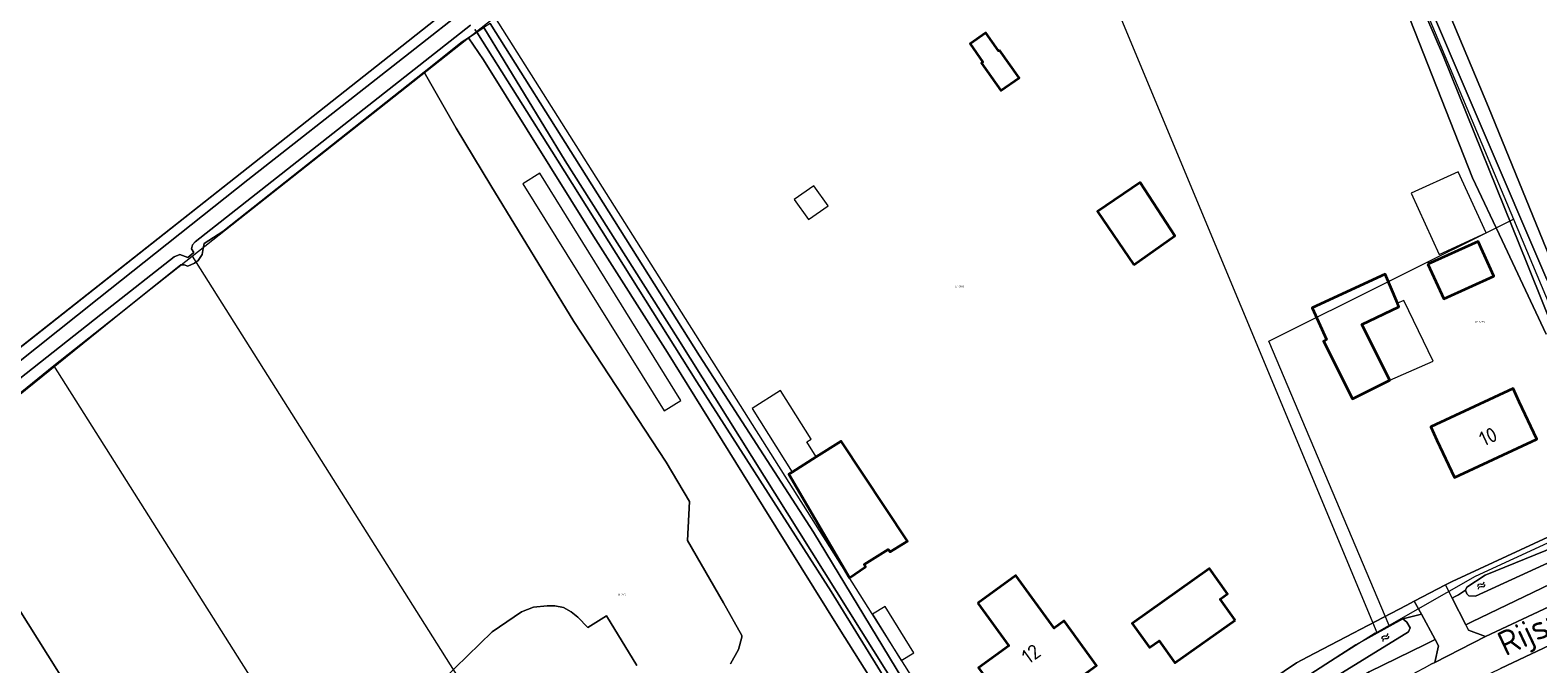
# Model space of a CAD drawing. Header units: metres. Extents: x 104777 to 177370, y 409697 to 438337.
# Tile 52 of 133: x 129262 to 129444, y 423053 to 423130. Entities that reach past the tile are written whole.
import ezdxf
from ezdxf.enums import TextEntityAlignment as Align
from ezdxf.lldxf.tags import DXFTag

# ---------------------------------------------------------------- set-up
doc = ezdxf.new("R2010")
doc.units = ezdxf.units.M
for name, color, linetype, lineweight in [('B-WE-GR-BOUWLAND-GV', 80, 'Continuous', 13), ('B-WE-GR-GRAS-GV', 60, 'Continuous', 13), ('B-WE-GR-HOUTWAL-GV', 40, 'Continuous', 13), ('B-WE-KG-GRENS_PERCEEL-G', 150, 'KG-PERCEEL-SO', 18), ('B-WE-KG-GRENS_PERCEEL-S', 150, 'Continuous', 25), ('B-WE-OG-BEBOUWING-G', 7, 'Continuous', 35), ('B-WE-OG-BEBOUWING-GV', 7, 'Continuous', 35), ('B-WE-OG-BEBOUWING_HUISNUMMER-T18', 10, 'Continuous', 18), ('B-WE-OG-BEBOUWING_LUIFEL-GV', 7, 'Continuous', 18), ('B-WE-OG-BEBOUWING_SCHUUR-GV', 7, 'Continuous', 18), ('B-WE-OG-BEBOUWING_STRAATNAAM-T18', 10, 'Continuous', 18), ('B-WE-OG-TERREIN_ERF-GV', 7, 'Continuous', 18), ('B-WE-OG-TERREIN_OEVER-GV', 7, 'Continuous', 18), ('B-WE-OG-WATER-GV', 130, 'Continuous', 18), ('B-WE-OG-WATER-S-20', 130, 'Continuous', 18), ('B-WE-OG-WATER_SLOOT-GV', 120, 'Continuous', 18), ('B-WE-OG-WEG-GV', 7, 'Continuous', 18), ('B-WE-VH-GESLOTENVERHARDING_ASFALT-GV', 10, 'Continuous', 18), ('B-WE-VH-OPENVERHARDING_STRAATBAKSTEEN-GV', 90, 'Continuous', 18)]:
    doc.layers.add(name, color=color, linetype=linetype, lineweight=lineweight)
doc.styles.add('NLCS-ISO', font='NLCS-ISO.ttf')
doc.styles.add('NLCS-ISO-M20-T18', font='NLCS-ISO.ttf', dxfattribs={"height": 0.036})
doc.styles.get("Standard").update_dxf_attribs({"font": 'Romans.shx'})
tags = doc.linetypes.add('KG-PERCEEL-SO', pattern='A,5.5,-2,["P",Standard,S=1.8,R=0,X=-0.5,Y=-0.9],-2,5.5,-2,[5,NLCS.SHX,S=0.75,R=0,X=0,Y=0],-2', length=19).pattern_tags.tags
tags[6] = DXFTag(74, 10)

# ---------------------------------------------------------------- blocks, each defined once
blk = doc.blocks.new('SKG-PERCEELNUMMER-SO')
at = {"style": 'NLCS-ISO', "oblique": 10, "flags": 1}
for tag, p in [('GEMEENTECODE', (0, 2.6)), ('PERCEELGROOTTE', (0, -2.4))]:
    blk.add_attdef(tag, text='', height=1.8, dxfattribs=at).set_placement(p, align=Align.MIDDLE_CENTER)
at = {"style": 'NLCS-ISO', "oblique": 10}
blk.add_attdef('SECTIE', text='', height=1.8, dxfattribs=at).set_placement((-0.5, 0), align=Align.MIDDLE_RIGHT)
blk.add_attdef('PERCEELNUMMER', text='', height=1.8, dxfattribs=at).set_placement((0.5, 0), align=Align.MIDDLE_LEFT)
blk = doc.blocks.new('SOG-WATER-SO')
at = {"flags": 128}
for points in [[(-2.51, 0.56), (-2.43, 0.7, -0.538831), (-0.42, 0.73, 0.605168), (1.26, 0.93, -4.035705)], [(-2.88, -0.71), (-2.79, -0.57, -0.538831), (-0.79, -0.54, 0.605168), (0.89, -0.34, -4.035705)]]:
    blk.add_lwpolyline(points, format="xyb", dxfattribs=at)

msp = doc.modelspace()

# ---------------------------------------------------------------- linework, layer by layer
at = {"layer": 'B-WE-GR-BOUWLAND-GV', "ltscale": 20, "flags": 128}
msp.add_lwpolyline([(129004.862, 422903.938), (129014.2, 422895.489), (129047.098, 422922.055), (129070.905, 422940.829), (129092.79, 422958.421), (129135.982, 422992.269), (129160.213, 423011.11), (129171, 423020.188), (129187.639, 423033.474), (129228.32, 423065.957), (129330.255, 423146.539)], dxfattribs=at)
at = {"layer": 'B-WE-GR-GRAS-GV', "ltscale": 20, "flags": 128}
for points in [[(129346.634, 423053.094), (129347.61, 423054.855), (129348.011, 423056.319), (129348.011, 423056.545), (129345.78, 423060.485), (129341.422, 423068.05), (129341.666, 423072.791), (129338.843, 423077.567), (129327.687, 423094.614), (129317.612, 423111.104), (129313.429, 423118.041), (129309.552, 423124.839), (129285.17, 423105.524), (129282.884, 423104.067), (129282.789, 423103.458), (129282.673, 423102.731), (129282.163, 423101.984), (129281.723, 423101.662), (129280.931, 423101.297), (129280.497, 423101.477), (129280.06, 423101.482), (129272.013, 423094.996), (129249.631, 423076.955), (129273.512, 423038.94)], [(129311.825, 423051.159), (129317.786, 423056.981), (129321.342, 423059.387), (129322.771, 423059.979), (129324.445, 423060.119), (129325.386, 423060.119), (129326.432, 423059.91), (129327.338, 423059.421), (129328.14, 423058.759), (129329.36, 423057.504), (129331.626, 423058.933), (129335.287, 423052.902)]]:
    msp.add_lwpolyline(points, dxfattribs=at)
at = {"layer": 'B-WE-GR-HOUTWAL-GV', "ltscale": 20, "flags": 128}
msp.add_lwpolyline([(129468.784, 423303.149), (129430.16, 423291.909), (129420.851, 423289.689), (129405.389, 423286.003), (129404.768, 423285.138), (129404.578, 423283.831), (129404.634, 423258.121), (129404.66, 423246.299), (129404.466, 423215.054), (129405.023, 423203.09), (129406.447, 423198.011), (129421.924, 423160.193), (129425.112, 423152.404), (129438.44, 423120.563), (129449.977, 423092.235)], dxfattribs=at)
at = {"layer": 'B-WE-KG-GRENS_PERCEEL-G', "ltscale": 20, "flags": 128}
for points in [[(129402.524, 423203.525), (129244.228, 423078.571), (129121.664, 422981.027), (129096.866, 422961.604)], [(129402.994, 423198.626), (129441.473, 423107.015)], [(129375.312, 423176.094), (129424.914, 423056.907)], [(129281.455, 423102.534), (129317.972, 423131.406)], [(129384.487, 423026.441), (129318.115, 423131.519)], [(129426.406, 423057.758), (129411.845, 423092.22), (129441.473, 423107.015)], [(129441.473, 423107.015), (129455.934, 423072.502)], [(129264.682, 423089.273), (129281.455, 423102.534)], [(129281.455, 423102.534), (129353.356, 422988.542)], [(129244.63, 423072.979), (129264.682, 423089.273)], [(129326.602, 422991.257), (129264.682, 423089.273)], [(129455.934, 423072.502), (129436.838, 423063.706), (129426.406, 423057.758)], [(129424.914, 423056.907), (129424.733, 423056.804), (129411.711, 423048.576), (129401.858, 423042.145), (129399.301, 423039.533)], [(129426.406, 423057.758), (129424.914, 423056.907)]]:
    msp.add_lwpolyline(points, dxfattribs=at)
at = {"layer": 'B-WE-OG-BEBOUWING-G', "ltscale": 20, "flags": 128}
for points in [[(129395.481, 423101.457), (129400.445, 423104.979), (129396.248, 423111.431), (129391.107, 423107.952)], [(129427.425, 423096.816), (129425.926, 423100.323), (129417.079, 423096.25), (129418.824, 423092.4), (129418.461, 423092.218), (129421.966, 423085.231), (129426.483, 423087.497), (129423.111, 423094.22), (129427.605, 423096.396)], [(129432.2, 423080.23), (129434.32, 423075.7), (129444.28, 423080.35), (129442.17, 423084.88), (129441.426, 423086.478), (129431.455, 423081.823)], [(129357.024, 423078.187), (129354.133, 423076.349), (129353.73, 423076.093), (129361.048, 423063.53), (129363.015, 423064.856), (129362.854, 423065.154), (129365.735, 423066.962), (129365.976, 423066.664), (129368.083, 423067.97), (129360.049, 423080.111)], [(129376.582, 423060.466), (129380.338, 423055.271), (129376.691, 423052.635), (129380.424, 423047.472), (129386.257, 423051.689), (129387.312, 423050.231), (129390.976, 423052.88), (129387.061, 423058.294), (129385.846, 423057.415), (129381.217, 423063.817)], [(129407.76, 423058.388), (129405.941, 423060.947), (129406.845, 423061.59), (129404.67, 423064.651), (129395.296, 423057.988), (129397.374, 423055.065), (129398.555, 423055.905), (129400.472, 423053.208)]]:
    msp.add_lwpolyline(points, close=True, dxfattribs=at)
at = {"layer": 'B-WE-OG-BEBOUWING-GV', "ltscale": 20, "flags": 128}
for points in [[(129379.214, 423127.502), (129379.088, 423127.413), (129377.554, 423129.574), (129375.671, 423128.239), (129377.222, 423126.053), (129377.042, 423125.926), (129379.404, 423122.596), (129381.593, 423124.149)], [(129395.481, 423101.457), (129400.445, 423104.979), (129396.248, 423111.431), (129391.107, 423107.952)], [(129431.107, 423101.541), (129433.016, 423097.339), (129439.1, 423100.103), (129437.19, 423104.305)], [(129427.425, 423096.816), (129425.926, 423100.323), (129417.079, 423096.25), (129418.824, 423092.4), (129418.461, 423092.218), (129421.966, 423085.231), (129426.483, 423087.497), (129423.111, 423094.22), (129427.605, 423096.396)], [(129432.2, 423080.23), (129434.32, 423075.7), (129444.28, 423080.35), (129442.17, 423084.88), (129441.426, 423086.478), (129431.455, 423081.823)], [(129357.024, 423078.187), (129354.133, 423076.349), (129353.73, 423076.093), (129361.048, 423063.53), (129363.015, 423064.856), (129362.854, 423065.154), (129365.735, 423066.962), (129365.976, 423066.664), (129368.083, 423067.97), (129360.049, 423080.111)], [(129376.582, 423060.466), (129380.338, 423055.271), (129376.691, 423052.635), (129380.424, 423047.472), (129386.257, 423051.689), (129387.312, 423050.231), (129390.976, 423052.88), (129387.061, 423058.294), (129385.846, 423057.415), (129381.217, 423063.817)], [(129407.76, 423058.388), (129405.941, 423060.947), (129406.845, 423061.59), (129404.67, 423064.651), (129395.296, 423057.988), (129397.374, 423055.065), (129398.555, 423055.905), (129400.472, 423053.208)]]:
    msp.add_lwpolyline(points, close=True, dxfattribs=at)
at = {"layer": 'B-WE-OG-BEBOUWING_LUIFEL-GV', "ltscale": 20, "flags": 128}
for points in [[(129323.538, 423112.562), (129321.508, 423111.3), (129338.615, 423083.764), (129340.645, 423085.025)], [(129432.483, 423102.729), (129438.16, 423105.33), (129434.758, 423112.755), (129429.081, 423110.155)], [(129426.483, 423087.497), (129431.762, 423089.786), (129428.198, 423097.146), (129427.425, 423096.816), (129427.605, 423096.396), (129423.111, 423094.22)], [(129357.024, 423078.187), (129355.873, 423080.008), (129356.416, 423080.351), (129352.705, 423086.223), (129349.266, 423084.05), (129354.133, 423076.349)], [(129368.859, 423054.44), (129365.359, 423060.057), (129363.834, 423059.107), (129367.335, 423053.489)]]:
    msp.add_lwpolyline(points, close=True, dxfattribs=at)
at = {"layer": 'B-WE-OG-BEBOUWING_SCHUUR-GV', "ltscale": 20, "flags": 128}
msp.add_lwpolyline([(129354.37, 423109.381), (129356.093, 423106.946), (129358.461, 423108.621), (129356.738, 423111.056)], close=True, dxfattribs=at)
at = {"layer": 'B-WE-OG-TERREIN_ERF-GV', "ltscale": 20, "flags": 128}
for points in [[(129445.448, 423093.075), (129440.095, 423104.426), (129436.507, 423112.033), (129425.151, 423140.883)], [(129317.524, 423130.73), (129328.495, 423113.343), (129342.897, 423090.442), (129356.678, 423069.062), (129383.506, 423024.832)], [(129373.474, 423035.635), (129359.814, 423057.402), (129350.598, 423072.156), (129338.998, 423090.851), (129330.043, 423104.953), (129316.725, 423126.315), (129314.905, 423128.985), (129314.157, 423128.487), (129309.552, 423124.839), (129313.429, 423118.041), (129317.612, 423111.104), (129327.687, 423094.614), (129338.843, 423077.567), (129341.666, 423072.791), (129341.422, 423068.05), (129345.78, 423060.485), (129348.011, 423056.545), (129348.011, 423056.319), (129347.61, 423054.855), (129346.634, 423053.094)], [(129273.512, 423038.94), (129249.631, 423076.955)], [(129412.217, 423051.193), (129415.182, 423053.216), (129416.559, 423053.935), (129428.494, 423060.166), (129429.443, 423060.687), (129433.252, 423062.682), (129434.042, 423063.082), (129448.93, 423069.99)], [(129335.287, 423052.902), (129331.626, 423058.933), (129329.36, 423057.504), (129328.14, 423058.759), (129327.338, 423059.421), (129326.432, 423059.91), (129325.386, 423060.119), (129324.445, 423060.119), (129322.771, 423059.979), (129321.342, 423059.387), (129317.786, 423056.981), (129311.825, 423051.159)]]:
    msp.add_lwpolyline(points, dxfattribs=at)
for points in [[(129379.214, 423127.502), (129381.593, 423124.149), (129379.404, 423122.596), (129377.042, 423125.926), (129377.222, 423126.053), (129375.671, 423128.239), (129377.554, 423129.574), (129379.088, 423127.413)], [(129396.248, 423111.431), (129400.445, 423104.979), (129395.481, 423101.457), (129391.107, 423107.952)], [(129431.107, 423101.541), (129437.19, 423104.305), (129439.1, 423100.103), (129433.016, 423097.339)], [(129426.483, 423087.497), (129421.966, 423085.231), (129418.461, 423092.218), (129418.824, 423092.4), (129417.079, 423096.25), (129425.926, 423100.323), (129427.425, 423096.816), (129427.605, 423096.396), (129423.111, 423094.22)], [(129434.32, 423075.7), (129432.2, 423080.23), (129431.455, 423081.823), (129441.426, 423086.478), (129442.17, 423084.88), (129444.28, 423080.35)], [(129354.133, 423076.349), (129357.024, 423078.187), (129360.049, 423080.111), (129368.083, 423067.97), (129365.976, 423066.664), (129365.735, 423066.962), (129362.854, 423065.154), (129363.015, 423064.856), (129361.048, 423063.53), (129353.73, 423076.093)], [(129385.846, 423057.415), (129387.061, 423058.294), (129390.976, 423052.88), (129387.312, 423050.231), (129386.257, 423051.689), (129380.424, 423047.472), (129376.691, 423052.635), (129380.338, 423055.271), (129376.582, 423060.466), (129381.217, 423063.817)], [(129407.76, 423058.388), (129400.472, 423053.208), (129398.555, 423055.905), (129397.374, 423055.065), (129395.296, 423057.988), (129404.67, 423064.651), (129406.845, 423061.59), (129405.941, 423060.947)]]:
    msp.add_lwpolyline(points, close=True, dxfattribs=at)
at = {"layer": 'B-WE-OG-TERREIN_OEVER-GV', "ltscale": 20, "flags": 128}
for points in [[(129420.27, 423159.517), (129429.715, 423136.639), (129445.515, 423099.707), (129456.013, 423074.613), (129456.59, 423073.234), (129459.031, 423075.458), (129457.687, 423075.473), (129457.373, 423075.477), (129456.09, 423077.675), (129452.321, 423086.652), (129449.977, 423092.235), (129438.44, 423120.563), (129425.112, 423152.404), (129421.924, 423160.193), (129406.447, 423198.011), (129405.023, 423203.09), (129403.99, 423202.825), (129404.781, 423198.292), (129410.452, 423183.3)], [(129381.02, 423022.941), (129382.101, 423024.137), (129358.848, 423061.864), (129342.58, 423087.296), (129325.688, 423114.142), (129315.908, 423129.653), (129314.905, 423128.985), (129316.725, 423126.315), (129330.043, 423104.953), (129338.998, 423090.851), (129350.598, 423072.156), (129359.814, 423057.402), (129373.474, 423035.635), (129380.772, 423023.949)], [(129386.557, 423026.075), (129386.212, 423026.581), (129385.05, 423026.429), (129383.506, 423024.832), (129356.678, 423069.062), (129342.897, 423090.442), (129328.495, 423113.343), (129317.524, 423130.73), (129316.766, 423130.225), (129326.605, 423114.08), (129340.272, 423092.526), (129383.164, 423024.048), (129383.708, 423024.579), (129385.4, 423026.232), (129385.768, 423026.471), (129386.189, 423025.947)], [(129434.83, 423061.459), (129434.416, 423061.265), (129434.063, 423061.079), (129435.699, 423057.846), (129436.418, 423058.192), (129464.966, 423071.938), (129470.191, 423074.454), (129472.655, 423076.17), (129472.679, 423078.177), (129471.614, 423077.666), (129471.342, 423076.797), (129464.15, 423073.629), (129454.935, 423069.571), (129436.858, 423061.318), (129436.072, 423061.327), (129435.814, 423061.592), (129435.644, 423062.03)], [(129434.416, 423061.265), (129434.83, 423061.459), (129435.644, 423062.03), (129435.823, 423062.377), (129438.022, 423063.835), (129453.809, 423070.283), (129454.864, 423070.968), (129454.96, 423071.666), (129454.839, 423072.003), (129452.706, 423072.041), (129448.93, 423069.99), (129434.042, 423063.082), (129433.252, 423062.682), (129434.063, 423061.079)], [(129413.863, 423049.409), (129414.557, 423050.087), (129416.239, 423051.44), (129422.363, 423055.387), (129428.086, 423058.554), (129430.314, 423059.102), (129429.443, 423060.687), (129428.494, 423060.166), (129416.559, 423053.935), (129415.182, 423053.216), (129412.217, 423051.193), (129412.399, 423050.014), (129412.775, 423048.637)], [(129413.863, 423049.409), (129412.775, 423048.637), (129413.228, 423048.173), (129414.519, 423046.852), (129416.488, 423047.613), (129419.465, 423049.416), (129423.98, 423052.15), (129430.783, 423055.455), (129431.993, 423056.043), (129430.314, 423059.102), (129428.086, 423058.554), (129428.572, 423058.156), (129428.956, 423057.466), (129428.754, 423056.978), (129418.665, 423050.739), (129417.398, 423049.956), (129414.829, 423048.221), (129414.341, 423048.423)]]:
    msp.add_lwpolyline(points, close=True, dxfattribs=at)
for points in [[(129013.094, 422893.922), (129035.455, 422911.696), (129070.158, 422938.925), (129119.114, 422977.711), (129168.221, 423016.419), (129188.406, 423032.512), (129203.354, 423044.43), (129247.67, 423079.519), (129270.162, 423097.418), (129288.2, 423111.773), (129350.372, 423160.633)], [(129330.255, 423146.539), (129228.32, 423065.957), (129187.639, 423033.474), (129171, 423020.188), (129160.213, 423011.11), (129135.982, 422992.269), (129092.79, 422958.421), (129070.905, 422940.829), (129047.098, 422922.055), (129014.2, 422895.489), (129013.902, 422895.248), (129012.407, 422893.579)], [(129425.151, 423140.883), (129436.507, 423112.033), (129440.095, 423104.426), (129445.448, 423093.075)], [(129453.354, 423076.136), (129443.118, 423101.587), (129433.003, 423126.737), (129427.82, 423138.756)], [(129315.142, 423130.515), (129281.827, 423104.254), (129281.474, 423103.909), (129281.38, 423103.387), (129281.65, 423102.951), (129280.932, 423102.344), (129279.976, 423102.705), (129279.274, 423102.451), (129271.165, 423096.048), (129244.181, 423074.744)], [(129249.631, 423076.955), (129272.013, 423094.996), (129280.06, 423101.482), (129280.497, 423101.477), (129280.931, 423101.297), (129281.723, 423101.662), (129282.163, 423101.984), (129282.673, 423102.731), (129282.789, 423103.458), (129282.884, 423104.067), (129285.17, 423105.524), (129309.552, 423124.839), (129314.157, 423128.487), (129314.905, 423128.985), (129315.908, 423129.653), (129315.693, 423129.995)]]:
    msp.add_lwpolyline(points, dxfattribs=at)
at = {"layer": 'B-WE-OG-WATER-GV', "ltscale": 20, "flags": 128}
for points in [[(129445.515, 423099.707), (129429.715, 423136.639), (129420.27, 423159.517), (129410.452, 423183.3), (129404.781, 423198.292), (129403.99, 423202.825), (129401.664, 423202.228), (129401.671, 423201.034), (129400.519, 423199.564), (129384.491, 423187.446)], [(129384.491, 423187.446), (129350.372, 423160.633), (129288.2, 423111.773), (129270.162, 423097.418), (129247.67, 423079.519), (129203.354, 423044.43), (129188.406, 423032.512), (129168.221, 423016.419), (129119.114, 422977.711), (129070.158, 422938.925), (129035.455, 422911.696), (129013.094, 422893.922)], [(129427.82, 423138.756), (129433.003, 423126.737), (129443.118, 423101.587), (129453.354, 423076.136)], [(129244.181, 423074.744), (129271.165, 423096.048), (129279.274, 423102.451), (129279.976, 423102.705), (129280.932, 423102.344), (129281.65, 423102.951), (129281.38, 423103.387), (129281.474, 423103.909), (129281.827, 423104.254), (129315.142, 423130.515)], [(129315.693, 423129.995), (129315.908, 423129.653), (129316.766, 423130.225)]]:
    msp.add_lwpolyline(points, dxfattribs=at)
msp.add_lwpolyline([(129382.535, 423023.433), (129383.164, 423024.048), (129340.272, 423092.526), (129326.605, 423114.08), (129316.766, 423130.225), (129315.908, 423129.653), (129325.688, 423114.142), (129342.58, 423087.296), (129358.848, 423061.864), (129382.101, 423024.137)], close=True, dxfattribs=at)
at = {"layer": 'B-WE-OG-WATER_SLOOT-GV', "ltscale": 20, "flags": 128}
for points in [[(129435.644, 423062.03), (129435.814, 423061.592), (129436.072, 423061.327), (129436.858, 423061.318), (129454.935, 423069.571), (129464.15, 423073.629), (129471.342, 423076.797), (129471.614, 423077.666), (129471.36, 423078.368), (129470.839, 423078.548), (129469.522, 423077.866), (129462.771, 423074.786), (129457.587, 423072.42), (129456.89, 423072.516), (129456.59, 423073.234), (129454.839, 423072.003), (129454.96, 423071.666), (129454.864, 423070.968), (129453.809, 423070.283), (129438.022, 423063.835), (129435.823, 423062.377)], [(129428.086, 423058.554), (129422.363, 423055.387), (129416.239, 423051.44), (129414.557, 423050.087), (129413.863, 423049.409), (129414.341, 423048.423), (129414.829, 423048.221), (129417.398, 423049.956), (129418.665, 423050.739), (129428.754, 423056.978), (129428.956, 423057.466), (129428.572, 423058.156)]]:
    msp.add_lwpolyline(points, close=True, dxfattribs=at)
at = {"layer": 'B-WE-OG-WEG-GV', "ltscale": 20, "flags": 128}
for points in [[(129542.35, 423100.32), (129511.51, 423085.71), (129473.809, 423068.452), (129466.64, 423065.17), (129439.9, 423052.53)], [(129431.567, 423053.093), (129431.929, 423053.278), (129432.409, 423055.284), (129431.993, 423056.043), (129430.783, 423055.455), (129423.98, 423052.15), (129419.465, 423049.416), (129416.488, 423047.613), (129414.519, 423046.852), (129413.228, 423048.173)]]:
    msp.add_lwpolyline(points, dxfattribs=at)
msp.add_lwpolyline([(129472.111, 423072.306), (129472.655, 423076.17), (129470.191, 423074.454), (129464.966, 423071.938), (129436.418, 423058.192), (129435.699, 423057.846), (129436.029, 423057.193), (129438.066, 423056.414), (129465.03, 423069.06)], close=True, dxfattribs=at)
at = {"layer": 'B-WE-VH-GESLOTENVERHARDING_ASFALT-GV', "ltscale": 20, "flags": 128}
for points in [[(129465.03, 423069.06), (129438.066, 423056.414), (129431.929, 423053.278), (129431.567, 423053.093, 0.0242216), (129417.159, 423044.422, 0.0115419), (129410.602, 423039.809)], [(129382.64, 423008.93), (129392.65, 423019.53), (129398.52, 423024.93), (129407.57, 423032.24, -0.0597073), (129439.9, 423052.53), (129466.64, 423065.17)]]:
    msp.add_lwpolyline(points, format="xyb", dxfattribs=at)
at = {"layer": 'B-WE-VH-OPENVERHARDING_STRAATBAKSTEEN-GV', "ltscale": 20, "flags": 128}
msp.add_lwpolyline([(129434.063, 423061.079), (129433.252, 423062.682), (129429.443, 423060.687), (129430.314, 423059.102), (129431.993, 423056.043), (129432.409, 423055.284), (129431.929, 423053.278), (129438.066, 423056.414), (129436.029, 423057.193), (129435.699, 423057.846)], close=True, dxfattribs=at)

# ---------------------------------------------------------------- block references
at = {"layer": 'B-WE-KG-GRENS_PERCEEL-S', "ltscale": 20, "xscale": 0.15, "yscale": 0.15, "zscale": 0.15}
for p, values in [((129374.168, 423098.813), {'PERCEELNUMMER': '1911', 'SECTIE': 'H'}), ((129437.153, 423094.54), {'PERCEELNUMMER': '1755', 'SECTIE': 'H'}), ((129333.328, 423061.488), {'PERCEELNUMMER': '177', 'SECTIE': 'H'})]:
    msp.add_blockref('SKG-PERCEELNUMMER-SO', p, dxfattribs=at).add_auto_attribs(values)
at = {"layer": 'B-WE-OG-WATER-S-20', "ltscale": 20, "xscale": 0.2499999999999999, "yscale": 0.2499999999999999, "zscale": 0.02}
for p, rotation in [((129437.759, 423062.675), 30.80671112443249), ((129426.139, 423056.399), 38.41841561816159)]:
    msp.add_blockref('SOG-WATER-SO', p, dxfattribs=dict(at, rotation=rotation))

# ---------------------------------------------------------------- texts
at = {"layer": 'B-WE-OG-BEBOUWING_HUISNUMMER-T18', "ltscale": 20, "style": 'NLCS-ISO-M20-T18'}
for s, rotation, p in [('10', 25, (129438.406, 423080.654)), ('12', 35.9, (129383.058, 423054.312))]:
    msp.add_text(s, height=1.8, rotation=rotation, dxfattribs=at).set_placement(p, align=Align.MIDDLE)
at = {"layer": 'B-WE-OG-BEBOUWING_STRAATNAAM-T18', "ltscale": 20, "style": 'NLCS-ISO-M20-T18'}
msp.add_text('Rijswijksesteeg', height=3, rotation=25.3001, dxfattribs=at).set_placement((129451.926, 423060.538), align=Align.MIDDLE)

doc.saveas('drawing.dxf')
